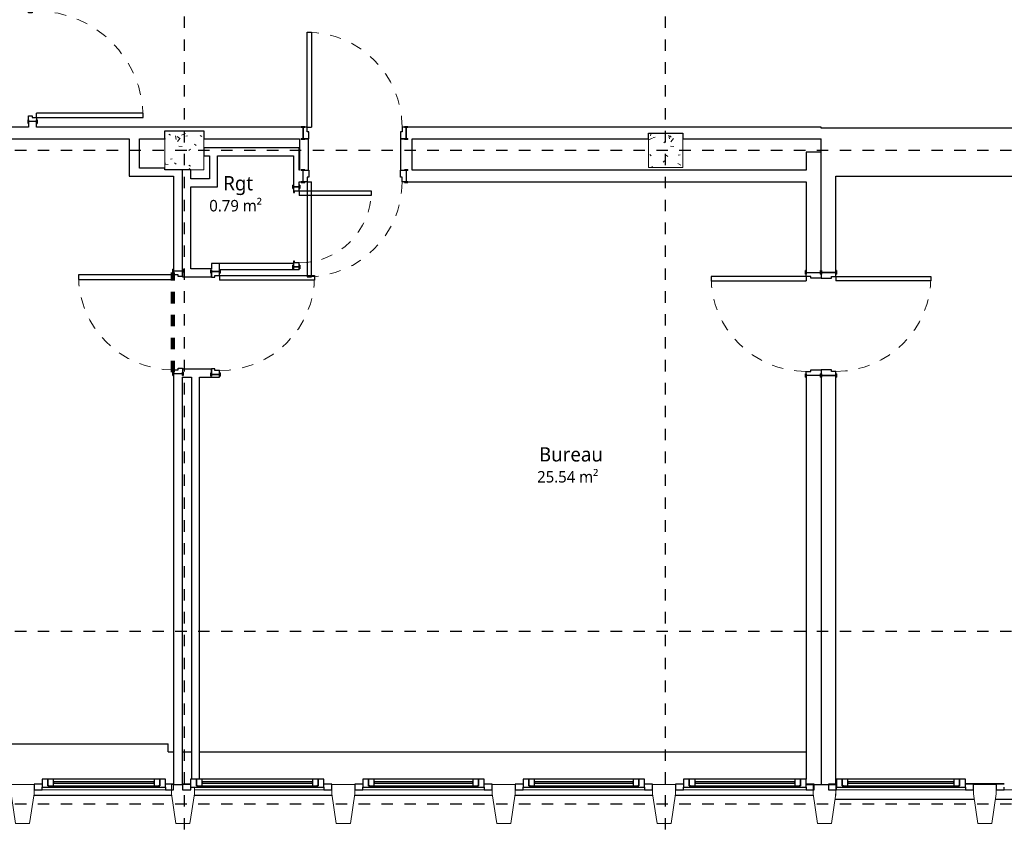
# Model space of a CAD drawing. Header units: metres. Extents: x -21.5 to 32.8, y -37.3 to -3.8.
# Tile 7 of 14: x -2.7 to 5.9, y -29.9 to -22.9. Entities that reach past the tile are written whole.
import ezdxf

# ---------------------------------------------------------------- set-up
doc = ezdxf.new("R2010")
doc.units = ezdxf.units.M
doc.linetypes.add('Ligne de quadrillage', pattern=[0.022225, 0.0127, -0.003175, 0.003175, -0.003175])
doc.linetypes.add('Tiret', pattern=[0.0025, 0.00125, -0.00125])
for name, color, linetype, lineweight in [('A-AREA', 250, 'Tiret', 100), ('A-AREA-IDEN', 250, 'Continuous', 30), ('A-DOOR', 250, 'Continuous', 25), ('A-DOOR-FRAM', 250, 'Continuous', 25), ('A-GLAZ', 250, 'Continuous', 25), ('A-GLAZ-CWMG', 250, 'Continuous', 18), ('A-WALL', 250, 'Continuous', 25), ('I-WALL', 250, 'Continuous', 25), ('S-COLS', 250, 'Continuous', 18), ('S-GRID', 250, 'Continuous', 30)]:
    doc.layers.add(name, color=color, linetype=linetype, lineweight=lineweight)
doc.styles.add('Trebuchet MS', font='trebuc.ttf', dxfattribs={"height": 0.125})
doc.styles.add('Trebuchet MS_2', font='trebuc.ttf', dxfattribs={"height": 0.1})
pattern_1 = [(50, (0, 0), (0.3647987, -0.031967), [0.038, -0.419]), (355, (0, 0), (-0.070921, 0.382637), [0.03, -0.335]), (100.451, (0.03, -0.003), (0.294358, 0.3502047), [0.032, -0.356]), (46.184, (0, 0.102), (0.542072, -0.083569), [0.057, -0.629]), (96.636, (0.045, 0.095), (0.474956, 0.495204), [0.049, -0.534]), (351.184, (0, 0.102), (0.47449, 0.495128), [0.046, -0.503]), (21, (0.051, 0.076), (0.3035623, -0.204817), [0.038, -0.419]), (326, (0.051, 0.076), (0.1234774, 0.369045), [0.03, -0.335]), (71.451, (0.076, 0.059), (0.427234, 0.1635883), [0.032, -0.356]), (37.5, (0, 0), (0.0065432, 0.1688822), [0.017, -0.314, 0.017, -0.324, -0.337]), (37.5, (0, 0), (0.0065432, 0.1688822), [-0.672, 0.017, -0.32]), (7.5, (0, 0), (0.1340145, 0.2002052), [0.017, -0.177, 0.017, -0.307, -0.128]), (7.5, (0, 0), (0.1340145, 0.2002052), [-0.518, 0.017, -0.112]), (327.5, (-0.113, 0), (0.2712697, -0.0115642), [0.017, -0.11, 0.017, -0.379, -0.526]), (327.5, (-0.113, 0), (0.2712697, -0.0115642), [-0.523, 0.017, -0.509]), (317.5, (-0.164, 0), (0.2964495, 0.0511634), [0.017, -0.148, 0.017, -0.246, -0.373]), (317.5, (-0.164, 0), (0.2964495, 0.0511634), [-0.428, 0.017, -0.357])]

# ---------------------------------------------------------------- blocks, each defined once
blk = doc.blocks.new('Poteaux porteurs 43 - Poteaux porteurs 1-508748-Niveau 1')
at = {"layer": 'S-COLS'}
for p, q in [((-10.9414, -29.5541), (-11.1414, -29.5541)), ((-11.1414, -29.5541), (-11.1414, -29.6351)), ((-10.9414, -29.6351), (-10.9414, -29.5541)), ((-11.1414, -29.6351), (-11.1026, -29.8941)), ((-10.9803, -29.8941), (-10.9414, -29.6351)), ((-11.1026, -29.8941), (-10.9803, -29.8941))]:
    blk.add_line(p, q, dxfattribs=at)
blk = doc.blocks.new('Poteaux porteurs 44 - Poteaux porteurs 1-508767-Niveau 1')
at = {"layer": 'S-COLS'}
for p, q in [((-10.9741, -29.5541), (-11.1414, -29.5541)), ((-11.1414, -29.5541), (-11.1414, -29.6351)), ((-11.1414, -29.6351), (-11.1026, -29.8941)), ((-10.9803, -29.8941), (-10.9414, -29.6351)), ((-10.9414, -29.6351), (-10.9414, -29.5769)), ((-11.1026, -29.8941), (-10.9803, -29.8941))]:
    blk.add_line(p, q, dxfattribs=at)
blk = doc.blocks.new('Poteaux porteurs 45 - Poteaux porteurs 1-508786-Niveau 1')
at = {"layer": 'S-COLS'}
for p, q in [((-10.9414, -29.5541), (-11.1414, -29.5541)), ((-11.1414, -29.5541), (-11.1414, -29.6351)), ((-10.9414, -29.6351), (-10.9414, -29.5541)), ((-11.1414, -29.6351), (-11.1026, -29.8941)), ((-10.9803, -29.8941), (-10.9414, -29.6351)), ((-11.1026, -29.8941), (-10.9803, -29.8941))]:
    blk.add_line(p, q, dxfattribs=at)
blk = doc.blocks.new('Poteaux porteurs 46 - Poteaux porteurs 1-508805-Niveau 1')
at = {"layer": 'S-COLS'}
for p, q in [((-10.9414, -29.5541), (-11.1414, -29.5541)), ((-11.1414, -29.5541), (-11.1414, -29.6351)), ((-10.9414, -29.6351), (-10.9414, -29.5541)), ((-11.1414, -29.6351), (-11.1026, -29.8941)), ((-10.9803, -29.8941), (-10.9414, -29.6351)), ((-11.1026, -29.8941), (-10.9803, -29.8941))]:
    blk.add_line(p, q, dxfattribs=at)
blk = doc.blocks.new('Poteaux porteurs 47 - Poteaux porteurs 1-508824-Niveau 1')
at = {"layer": 'S-COLS'}
for p, q in [((-10.9414, -29.5541), (-11.1414, -29.5541)), ((-11.1414, -29.5541), (-11.1414, -29.6351)), ((-10.9414, -29.6351), (-10.9414, -29.5541)), ((-11.1414, -29.6351), (-11.1026, -29.8941)), ((-10.9803, -29.8941), (-10.9414, -29.6351)), ((-11.1026, -29.8941), (-10.9803, -29.8941))]:
    blk.add_line(p, q, dxfattribs=at)
blk = doc.blocks.new('Poteaux porteurs 48 - Poteaux porteurs 1-508843-Niveau 1')
at = {"layer": 'S-COLS'}
for p, q in [((-10.9414, -29.5541), (-11.1414, -29.5541)), ((-11.1414, -29.5541), (-11.1414, -29.6351)), ((-10.9414, -29.6351), (-10.9414, -29.5541)), ((-11.1414, -29.6351), (-11.1026, -29.8941)), ((-10.9803, -29.8941), (-10.9414, -29.6351)), ((-11.1026, -29.8941), (-10.9803, -29.8941))]:
    blk.add_line(p, q, dxfattribs=at)
blk = doc.blocks.new('Poteaux porteurs 49 - Poteaux porteurs 1-508862-Niveau 1')
at = {"layer": 'S-COLS'}
for p, q in [((-10.9414, -29.5541), (-11.1414, -29.5541)), ((-11.1414, -29.5541), (-11.1414, -29.6351)), ((-10.9414, -29.6351), (-10.9414, -29.5541)), ((-11.1414, -29.6351), (-11.1026, -29.8941)), ((-10.9803, -29.8941), (-10.9414, -29.6351)), ((-11.1026, -29.8941), (-10.9803, -29.8941))]:
    blk.add_line(p, q, dxfattribs=at)
blk = doc.blocks.new('MR 1 Vantail - MR 1 Vantail-529220-Niveau 1')
at = {"layer": 'A-GLAZ'}
for p, q in [((-0.4786, 0.0268), (-0.5386, 0.0268)), ((-0.5386, 0.0268), (-0.5386, -0.0432)), ((-0.4386, 0.0168), (-0.4886, 0.0168)), ((-0.4886, 0.0168), (-0.4886, -0.0432)), ((-0.4886, -0.0432), (-0.4886, 0.0168)), ((-0.4886, 0.0168), (-0.4786, 0.0168)), ((0.4786, 0.0268), (-0.4786, 0.0268)), ((-0.4786, 0.0168), (-0.4786, 0.0268)), ((0.4386, 0.0168), (-0.4386, 0.0168)), ((-0.4386, -0.0432), (-0.4386, 0.0168)), ((0.4886, 0.0168), (0.4386, 0.0168)), ((0.4386, 0.0168), (0.4386, -0.0432)), ((0.4786, 0.0268), (0.4786, 0.0168)), ((0.5386, 0.0268), (0.4786, 0.0268)), ((0.4786, 0.0168), (0.4886, 0.0168)), ((0.4886, -0.0432), (0.4886, 0.0168)), ((0.4886, 0.0168), (0.4886, -0.0432)), ((0.5386, -0.0432), (0.5386, 0.0268)), ((-0.5386, -0.0432), (-0.4886, -0.0432)), ((-0.4886, -0.0432), (-0.4386, -0.0432)), ((0.4386, -0.0072), (-0.4386, -0.0072)), ((-0.4386, -0.0072), (-0.4386, -0.0192)), ((-0.4386, -0.0192), (0.4386, -0.0192)), ((-0.4386, -0.0432), (0.4386, -0.0432)), ((0.4386, -0.0192), (0.4386, -0.0072)), ((0.4386, -0.0432), (0.4886, -0.0432)), ((0.4886, -0.0432), (0.5386, -0.0432))]:
    blk.add_line(p, q, dxfattribs=at)
blk = doc.blocks.new('Meneau rectangulaire - 50 x 35-512567-Niveau 1')
at = {"layer": 'A-GLAZ-CWMG', "lineweight": 25}
for p, q in [((0, 0), (-0.07, 0)), ((0, -0.05), (0, 0)), ((-0.07, -0.0268), (-0.07, -0.05)), ((-0.07, -0.05), (0, -0.05))]:
    blk.add_line(p, q, dxfattribs=at)
blk = doc.blocks.new('Meneau rectangulaire - 50 x 35-529223-Niveau 1')
at = {"layer": 'A-GLAZ-CWMG'}
blk.add_line((-1.3941, -29.6001), (-2.4714, -29.6001), dxfattribs=at)
blk = doc.blocks.new('Meneau rectangulaire - 50 x 35-509889-Niveau 1')
at = {"layer": 'A-GLAZ-CWMG', "lineweight": 25}
for p, q in [((-0.07, 0), (0, 0)), ((0, 0), (0, -0.05)), ((-0.07, -0.05), (-0.07, -0.0268)), ((0, -0.05), (-0.07, -0.05))]:
    blk.add_line(p, q, dxfattribs=at)
blk = doc.blocks.new('MR 1 Vantail - MR 1 Vantail-529225-Niveau 1')
at = {"layer": 'A-GLAZ'}
for p, q in [((-0.5214, 0.0268), (-0.5814, 0.0268)), ((-0.5814, 0.0268), (-0.5814, -0.0432)), ((-0.4814, 0.0168), (-0.5314, 0.0168)), ((-0.5314, 0.0168), (-0.5314, -0.0432)), ((-0.5314, -0.0432), (-0.5314, 0.0168)), ((-0.5314, 0.0168), (-0.5214, 0.0168)), ((0.5214, 0.0268), (-0.5214, 0.0268)), ((-0.5214, 0.0168), (-0.5214, 0.0268)), ((0.4814, 0.0168), (-0.4814, 0.0168)), ((-0.4814, -0.0432), (-0.4814, 0.0168)), ((0.5314, 0.0168), (0.4814, 0.0168)), ((0.4814, 0.0168), (0.4814, -0.0432)), ((0.5214, 0.0268), (0.5214, 0.0168)), ((0.5814, 0.0268), (0.5214, 0.0268)), ((0.5214, 0.0168), (0.5314, 0.0168)), ((0.5314, -0.0432), (0.5314, 0.0168)), ((0.5314, 0.0168), (0.5314, -0.0432)), ((0.5814, -0.0432), (0.5814, 0.0268)), ((-0.5814, -0.0432), (-0.5314, -0.0432)), ((-0.5314, -0.0432), (-0.4814, -0.0432)), ((0.4814, -0.0072), (-0.4814, -0.0072)), ((-0.4814, -0.0072), (-0.4814, -0.0192)), ((-0.4814, -0.0192), (0.4814, -0.0192)), ((-0.4814, -0.0432), (0.4814, -0.0432)), ((0.4814, -0.0192), (0.4814, -0.0072)), ((0.4814, -0.0432), (0.5314, -0.0432)), ((0.5314, -0.0432), (0.5814, -0.0432))]:
    blk.add_line(p, q, dxfattribs=at)
blk = doc.blocks.new('Meneau rectangulaire - 50 x 35-529228-Niveau 1')
at = {"layer": 'A-GLAZ-CWMG'}
blk.add_line((-0.0114, -29.6001), (-1.1414, -29.6001), dxfattribs=at)
blk = doc.blocks.new('MR 1 Vantail - MR 1 Vantail-512961-Niveau 1')
at = {"layer": 'A-GLAZ'}
for p, q in [((-0.47, 0.0268), (-0.53, 0.0268)), ((-0.53, 0.0268), (-0.53, -0.0432)), ((-0.43, 0.0168), (-0.48, 0.0168)), ((-0.48, 0.0168), (-0.48, -0.0432)), ((-0.48, -0.0432), (-0.48, 0.0168)), ((-0.48, 0.0168), (-0.47, 0.0168)), ((0.47, 0.0268), (-0.47, 0.0268)), ((-0.47, 0.0168), (-0.47, 0.0268)), ((0.43, 0.0168), (-0.43, 0.0168)), ((-0.43, -0.0432), (-0.43, 0.0168)), ((0.48, 0.0168), (0.43, 0.0168)), ((0.43, 0.0168), (0.43, -0.0432)), ((0.47, 0.0268), (0.47, 0.0168)), ((0.53, 0.0268), (0.47, 0.0268)), ((0.47, 0.0168), (0.48, 0.0168)), ((0.48, -0.0432), (0.48, 0.0168)), ((0.48, 0.0168), (0.48, -0.0432)), ((0.53, -0.0432), (0.53, 0.0268)), ((-0.53, -0.0432), (-0.48, -0.0432)), ((-0.48, -0.0432), (-0.43, -0.0432)), ((0.43, -0.0072), (-0.43, -0.0072)), ((-0.43, -0.0072), (-0.43, -0.0192)), ((-0.43, -0.0192), (0.43, -0.0192)), ((-0.43, -0.0432), (0.43, -0.0432)), ((0.43, -0.0192), (0.43, -0.0072)), ((0.43, -0.0432), (0.48, -0.0432)), ((0.48, -0.0432), (0.53, -0.0432))]:
    blk.add_line(p, q, dxfattribs=at)
blk = doc.blocks.new('Meneau rectangulaire - 50 x 35-V7-Niveau 1')
at = {"layer": 'A-GLAZ-CWMG'}
blk.add_line((-11.2114, -29.6001), (-12.2714, -29.6001), dxfattribs=at)
blk = doc.blocks.new('MR 1 Vantail - MR 1 Vantail-527909-Niveau 1')
at = {"layer": 'A-GLAZ'}
for p, q in [((-0.475, 0.0268), (-0.535, 0.0268)), ((-0.535, 0.0268), (-0.535, -0.0432)), ((-0.435, 0.0168), (-0.485, 0.0168)), ((-0.485, 0.0168), (-0.485, -0.0432)), ((-0.485, -0.0432), (-0.485, 0.0168)), ((-0.485, 0.0168), (-0.475, 0.0168)), ((0.475, 0.0268), (-0.475, 0.0268)), ((-0.475, 0.0168), (-0.475, 0.0268)), ((0.435, 0.0168), (-0.435, 0.0168)), ((-0.435, -0.0432), (-0.435, 0.0168)), ((0.485, 0.0168), (0.435, 0.0168)), ((0.435, 0.0168), (0.435, -0.0432)), ((0.475, 0.0268), (0.475, 0.0168)), ((0.535, 0.0268), (0.475, 0.0268)), ((0.475, 0.0168), (0.485, 0.0168)), ((0.485, -0.0432), (0.485, 0.0168)), ((0.485, 0.0168), (0.485, -0.0432)), ((0.535, -0.0432), (0.535, 0.0268)), ((-0.535, -0.0432), (-0.485, -0.0432)), ((-0.485, -0.0432), (-0.435, -0.0432)), ((0.435, -0.0072), (-0.435, -0.0072)), ((-0.435, -0.0072), (-0.435, -0.0192)), ((-0.435, -0.0192), (0.435, -0.0192)), ((-0.435, -0.0432), (0.435, -0.0432)), ((0.435, -0.0192), (0.435, -0.0072)), ((0.435, -0.0432), (0.485, -0.0432)), ((0.485, -0.0432), (0.535, -0.0432))]:
    blk.add_line(p, q, dxfattribs=at)
blk = doc.blocks.new('Meneau rectangulaire - 50 x 35-527912-Niveau 1')
at = {"layer": 'A-GLAZ-CWMG'}
blk.add_line((4.1986, -29.6001), (3.1286, -29.6001), dxfattribs=at)
blk = doc.blocks.new('MR 1 Vantail - MR 1 Vantail-527914-Niveau 1')
at = {"layer": 'A-GLAZ'}
for p, q in [((-0.5025, 0.0268), (-0.5625, 0.0268)), ((-0.5625, 0.0268), (-0.5625, -0.0432)), ((-0.4625, 0.0168), (-0.5125, 0.0168)), ((-0.5125, 0.0168), (-0.5125, -0.0432)), ((-0.5125, -0.0432), (-0.5125, 0.0168)), ((-0.5125, 0.0168), (-0.5025, 0.0168)), ((0.5025, 0.0268), (-0.5025, 0.0268)), ((-0.5025, 0.0168), (-0.5025, 0.0268)), ((0.4625, 0.0168), (-0.4625, 0.0168)), ((-0.4625, -0.0432), (-0.4625, 0.0168)), ((0.5125, 0.0168), (0.4625, 0.0168)), ((0.4625, 0.0168), (0.4625, -0.0432)), ((0.5025, 0.0268), (0.5025, 0.0168)), ((0.5625, 0.0268), (0.5025, 0.0268)), ((0.5025, 0.0168), (0.5125, 0.0168)), ((0.5125, -0.0432), (0.5125, 0.0168)), ((0.5125, 0.0168), (0.5125, -0.0432)), ((0.5625, -0.0432), (0.5625, 0.0268)), ((-0.5625, -0.0432), (-0.5125, -0.0432)), ((-0.5125, -0.0432), (-0.4625, -0.0432)), ((0.4625, -0.0072), (-0.4625, -0.0072)), ((-0.4625, -0.0072), (-0.4625, -0.0192)), ((-0.4625, -0.0192), (0.4625, -0.0192)), ((-0.4625, -0.0432), (0.4625, -0.0432)), ((0.4625, -0.0192), (0.4625, -0.0072)), ((0.4625, -0.0432), (0.5125, -0.0432)), ((0.5125, -0.0432), (0.5625, -0.0432))]:
    blk.add_line(p, q, dxfattribs=at)
blk = doc.blocks.new('Meneau rectangulaire - 50 x 35-514339-Niveau 1')
at = {"layer": 'A-GLAZ-CWMG', "lineweight": 25}
for p, q in [((0, 0), (-0.07, 0)), ((0, -0.05), (0, 0)), ((-0.07, -0.0268), (-0.07, -0.05)), ((-0.07, -0.05), (0, -0.05))]:
    blk.add_line(p, q, dxfattribs=at)
blk = doc.blocks.new('Meneau rectangulaire - 50 x 35-527917-Niveau 1')
at = {"layer": 'A-GLAZ-CWMG'}
blk.add_line((5.5886, -29.6001), (4.4636, -29.6001), dxfattribs=at)
blk = doc.blocks.new('Meneau rectangulaire - 50 x 35-514341-Niveau 1')
at = {"layer": 'A-GLAZ-CWMG', "lineweight": 25}
for p, q in [((-0.07, 0), (0, 0)), ((0, 0), (0, -0.05)), ((-0.07, -0.05), (-0.07, -0.0268)), ((0, -0.05), (-0.07, -0.05))]:
    blk.add_line(p, q, dxfattribs=at)
blk = doc.blocks.new('Int_ Simple - PP _0_83m x 2_04m_-527918-Niveau 1')
at = {"layer": 'A-DOOR', "lineweight": 35}
for p, q in [((-0.47, 0.07), (-0.5, 0.07)), ((-0.5, 0.07), (-0.5, 0.065)), ((-0.5, 0.065), (-0.47, 0.065)), ((-0.47, 0.065), (-0.47, 0.07)), ((0.43, 0.07), (0.4, 0.07)), ((0.4, 0.07), (0.4, 0.065)), ((0.4, 0.065), (0.43, 0.065)), ((0.43, 0.065), (0.43, 0.07)), ((-0.47, -0.065), (-0.5, -0.065)), ((-0.5, -0.065), (-0.5, -0.07)), ((-0.5, -0.07), (-0.47, -0.07)), ((-0.47, -0.07), (-0.47, -0.065)), ((0.43, -0.065), (0.4, -0.065)), ((0.4, -0.065), (0.4, -0.07)), ((0.4, -0.07), (0.43, -0.07)), ((0.43, -0.07), (0.43, -0.065))]:
    blk.add_line(p, q, dxfattribs=at)
at = {"layer": 'A-DOOR'}
for p, q in [((0.38, -0.065), (0.34, -0.065)), ((0.34, -0.895), (0.34, -0.065)), ((0.38, -0.065), (0.38, -0.895)), ((0.38, -0.895), (0.34, -0.895))]:
    blk.add_line(p, q, dxfattribs=at)
at = {"layer": 'A-DOOR', "linetype": 'Tiret', "lineweight": 18}
blk.add_arc((0.38, -0.065), 0.83, 180, 270, dxfattribs=at)
at = {"layer": 'A-DOOR-FRAM'}
for p, q in [((-0.485, 0.065), (-0.485, -0.065)), ((-0.435, 0.065), (-0.485, 0.065)), ((-0.435, -0.025), (-0.435, 0.065)), ((0.415, 0.065), (0.365, 0.065)), ((0.365, 0.065), (0.365, -0.025)), ((0.415, -0.065), (0.415, 0.065)), ((-0.485, -0.065), (-0.45, -0.065)), ((-0.45, -0.065), (-0.45, -0.025)), ((-0.45, -0.025), (-0.435, -0.025)), ((0.365, -0.025), (0.38, -0.025)), ((0.38, -0.025), (0.38, -0.065)), ((0.38, -0.065), (0.415, -0.065))]:
    blk.add_line(p, q, dxfattribs=at)
blk = doc.blocks.new('Int_ Simple - PP _0_83m x 2_04m_-527981-Niveau 1')
at = {"layer": 'A-DOOR'}
for p, q in [((0.38, 0.895), (0.34, 0.895)), ((0.34, 0.895), (0.34, 0.065)), ((0.38, 0.065), (0.38, 0.895)), ((0.38, 0.065), (0.34, 0.065))]:
    blk.add_line(p, q, dxfattribs=at)
at = {"layer": 'A-DOOR', "lineweight": 35}
for p, q in [((-0.5, 0.065), (-0.5, 0.07)), ((-0.5, 0.07), (-0.47, 0.07)), ((-0.47, 0.065), (-0.5, 0.065)), ((-0.47, 0.07), (-0.47, 0.065)), ((0.4, 0.065), (0.4, 0.07)), ((0.4, 0.07), (0.43, 0.07)), ((0.43, 0.065), (0.4, 0.065)), ((0.43, 0.07), (0.43, 0.065)), ((-0.5, -0.07), (-0.5, -0.065)), ((-0.5, -0.065), (-0.47, -0.065)), ((-0.47, -0.07), (-0.5, -0.07)), ((-0.47, -0.065), (-0.47, -0.07)), ((0.4, -0.07), (0.4, -0.065)), ((0.4, -0.065), (0.43, -0.065)), ((0.43, -0.07), (0.4, -0.07)), ((0.43, -0.065), (0.43, -0.07))]:
    blk.add_line(p, q, dxfattribs=at)
at = {"layer": 'A-DOOR', "linetype": 'Tiret', "lineweight": 18}
blk.add_arc((0.38, 0.065), 0.83, 90, 180, dxfattribs=at)
at = {"layer": 'A-DOOR-FRAM'}
for p, q in [((-0.485, 0.065), (-0.45, 0.065)), ((-0.485, -0.065), (-0.485, 0.065)), ((-0.45, 0.065), (-0.45, 0.025)), ((-0.45, 0.025), (-0.435, 0.025)), ((-0.435, 0.025), (-0.435, -0.065)), ((0.365, 0.025), (0.38, 0.025)), ((0.365, -0.065), (0.365, 0.025)), ((0.38, 0.065), (0.415, 0.065)), ((0.38, 0.025), (0.38, 0.065)), ((0.415, 0.065), (0.415, -0.065)), ((-0.435, -0.065), (-0.485, -0.065)), ((0.415, -0.065), (0.365, -0.065))]:
    blk.add_line(p, q, dxfattribs=at)
blk = doc.blocks.new('Int_ Simple - PP _0_83m x 2_04m_-487299-Niveau 1')
at = {"layer": 'A-DOOR', "lineweight": 35}
for p, q in [((-0.47, 0.055), (-0.5, 0.055)), ((-0.5, 0.055), (-0.5, 0.05)), ((-0.5, 0.05), (-0.47, 0.05)), ((-0.47, 0.05), (-0.47, 0.055)), ((0.43, 0.055), (0.4, 0.055)), ((0.4, 0.055), (0.4, 0.05)), ((0.4, 0.05), (0.43, 0.05)), ((0.43, 0.05), (0.43, 0.055)), ((-0.47, -0.05), (-0.5, -0.05)), ((-0.5, -0.05), (-0.5, -0.055)), ((-0.5, -0.055), (-0.47, -0.055)), ((-0.47, -0.055), (-0.47, -0.05)), ((0.43, -0.05), (0.4, -0.05)), ((0.4, -0.05), (0.4, -0.055)), ((0.4, -0.055), (0.43, -0.055)), ((0.43, -0.055), (0.43, -0.05))]:
    blk.add_line(p, q, dxfattribs=at)
at = {"layer": 'A-DOOR'}
for p, q in [((0.38, -0.05), (0.34, -0.05)), ((0.34, -0.88), (0.34, -0.05)), ((0.38, -0.05), (0.38, -0.88)), ((0.38, -0.88), (0.34, -0.88))]:
    blk.add_line(p, q, dxfattribs=at)
at = {"layer": 'A-DOOR', "linetype": 'Tiret', "lineweight": 18}
blk.add_arc((0.38, -0.05), 0.83, 180, 270, dxfattribs=at)
at = {"layer": 'A-DOOR-FRAM'}
for p, q in [((-0.485, 0.05), (-0.485, -0.05)), ((-0.435, 0.05), (-0.485, 0.05)), ((-0.435, -0.01), (-0.435, 0.05)), ((0.415, 0.05), (0.365, 0.05)), ((0.365, 0.05), (0.365, -0.01)), ((0.415, -0.05), (0.415, 0.05)), ((-0.485, -0.05), (-0.45, -0.05)), ((-0.45, -0.05), (-0.45, -0.01)), ((-0.45, -0.01), (-0.435, -0.01)), ((0.365, -0.01), (0.38, -0.01)), ((0.38, -0.01), (0.38, -0.05)), ((0.38, -0.05), (0.415, -0.05))]:
    blk.add_line(p, q, dxfattribs=at)
blk = doc.blocks.new('Int_ Simple - PP _0_83m x 2_04m_-299284-Niveau 1')
at = {"layer": 'A-DOOR'}
for p, q in [((0.38, 0.88), (0.34, 0.88)), ((0.34, 0.88), (0.34, 0.05)), ((0.38, 0.05), (0.38, 0.88)), ((0.38, 0.05), (0.34, 0.05))]:
    blk.add_line(p, q, dxfattribs=at)
at = {"layer": 'A-DOOR', "lineweight": 35}
for p, q in [((-0.5, 0.05), (-0.5, 0.055)), ((-0.5, 0.055), (-0.47, 0.055)), ((-0.47, 0.05), (-0.5, 0.05)), ((-0.47, 0.055), (-0.47, 0.05)), ((0.4, 0.05), (0.4, 0.055)), ((0.4, 0.055), (0.43, 0.055)), ((0.43, 0.05), (0.4, 0.05)), ((0.43, 0.055), (0.43, 0.05)), ((-0.5, -0.055), (-0.5, -0.05)), ((-0.5, -0.05), (-0.47, -0.05)), ((-0.47, -0.055), (-0.5, -0.055)), ((-0.47, -0.05), (-0.47, -0.055)), ((0.4, -0.055), (0.4, -0.05)), ((0.4, -0.05), (0.43, -0.05)), ((0.43, -0.055), (0.4, -0.055)), ((0.43, -0.05), (0.43, -0.055))]:
    blk.add_line(p, q, dxfattribs=at)
at = {"layer": 'A-DOOR', "linetype": 'Tiret', "lineweight": 18}
blk.add_arc((0.38, 0.05), 0.83, 90, 180, dxfattribs=at)
at = {"layer": 'A-DOOR-FRAM'}
for p, q in [((-0.485, 0.05), (-0.45, 0.05)), ((-0.485, -0.05), (-0.485, 0.05)), ((-0.45, 0.05), (-0.45, 0.01)), ((-0.45, 0.01), (-0.435, 0.01)), ((-0.435, 0.01), (-0.435, -0.05)), ((0.365, 0.01), (0.38, 0.01)), ((0.365, -0.05), (0.365, 0.01)), ((0.38, 0.05), (0.415, 0.05)), ((0.38, 0.01), (0.38, 0.05)), ((0.415, 0.05), (0.415, -0.05)), ((-0.435, -0.05), (-0.485, -0.05)), ((0.415, -0.05), (0.365, -0.05))]:
    blk.add_line(p, q, dxfattribs=at)
blk = doc.blocks.new('Int_ Simple - PP _0_83m x 2_04m_-528616-Niveau 1')
at = {"layer": 'A-DOOR'}
for p, q in [((0.38, 0.87), (0.34, 0.87)), ((0.34, 0.87), (0.34, 0.04)), ((0.38, 0.04), (0.38, 0.87)), ((0.38, 0.04), (0.34, 0.04))]:
    blk.add_line(p, q, dxfattribs=at)
at = {"layer": 'A-DOOR', "lineweight": 35}
for p, q in [((-0.5, 0.04), (-0.5, 0.045)), ((-0.5, 0.045), (-0.47, 0.045)), ((-0.47, 0.04), (-0.5, 0.04)), ((-0.47, 0.045), (-0.47, 0.04)), ((0.4, 0.04), (0.4, 0.045)), ((0.4, 0.045), (0.43, 0.045)), ((0.43, 0.04), (0.4, 0.04)), ((0.43, 0.045), (0.43, 0.04)), ((-0.5, -0.045), (-0.5, -0.04)), ((-0.5, -0.04), (-0.47, -0.04)), ((-0.47, -0.045), (-0.5, -0.045)), ((-0.47, -0.04), (-0.47, -0.045)), ((0.4, -0.045), (0.4, -0.04)), ((0.4, -0.04), (0.43, -0.04)), ((0.43, -0.045), (0.4, -0.045)), ((0.43, -0.04), (0.43, -0.045))]:
    blk.add_line(p, q, dxfattribs=at)
at = {"layer": 'A-DOOR', "linetype": 'Tiret', "lineweight": 18}
blk.add_arc((0.38, 0.04), 0.83, 90, 180, dxfattribs=at)
at = {"layer": 'A-DOOR-FRAM'}
for p, q in [((-0.485, 0.04), (-0.45, 0.04)), ((-0.485, -0.04), (-0.485, 0.04)), ((-0.45, 0.04), (-0.45, 0)), ((0.38, 0.04), (0.415, 0.04)), ((0.38, 0), (0.38, 0.04)), ((0.415, 0.04), (0.415, -0.04)), ((-0.435, -0.04), (-0.485, -0.04)), ((-0.45, 0), (-0.435, 0)), ((-0.435, 0), (-0.435, -0.04)), ((0.365, 0), (0.38, 0)), ((0.365, -0.04), (0.365, 0)), ((0.415, -0.04), (0.365, -0.04))]:
    blk.add_line(p, q, dxfattribs=at)
blk = doc.blocks.new('Int_ Simple - PP _0_83m x 2_04m_-281266-Niveau 1')
at = {"layer": 'A-DOOR', "lineweight": 35}
for p, q in [((-0.47, 0.04), (-0.5, 0.04)), ((-0.5, 0.04), (-0.5, 0.035)), ((-0.5, 0.035), (-0.47, 0.035)), ((-0.47, 0.035), (-0.47, 0.04)), ((0.43, 0.04), (0.4, 0.04)), ((0.4, 0.04), (0.4, 0.035)), ((0.4, 0.035), (0.43, 0.035)), ((0.43, 0.035), (0.43, 0.04)), ((-0.47, -0.035), (-0.5, -0.035)), ((-0.5, -0.035), (-0.5, -0.04)), ((-0.5, -0.04), (-0.47, -0.04)), ((-0.47, -0.04), (-0.47, -0.035)), ((0.43, -0.035), (0.4, -0.035)), ((0.4, -0.035), (0.4, -0.04)), ((0.4, -0.04), (0.43, -0.04)), ((0.43, -0.04), (0.43, -0.035))]:
    blk.add_line(p, q, dxfattribs=at)
at = {"layer": 'A-DOOR'}
for p, q in [((0.38, -0.035), (0.34, -0.035)), ((0.34, -0.865), (0.34, -0.035)), ((0.38, -0.035), (0.38, -0.865)), ((0.38, -0.865), (0.34, -0.865))]:
    blk.add_line(p, q, dxfattribs=at)
at = {"layer": 'A-DOOR', "linetype": 'Tiret', "lineweight": 18}
blk.add_arc((0.38, -0.035), 0.83, 180, 270, dxfattribs=at)
at = {"layer": 'A-DOOR-FRAM'}
for p, q in [((-0.485, 0.035), (-0.485, -0.035)), ((-0.435, 0.035), (-0.485, 0.035)), ((-0.45, -0.035), (-0.45, 0.005)), ((-0.45, 0.005), (-0.435, 0.005)), ((-0.435, 0.005), (-0.435, 0.035)), ((0.415, 0.035), (0.365, 0.035)), ((0.365, 0.035), (0.365, 0.005)), ((0.365, 0.005), (0.38, 0.005)), ((0.38, 0.005), (0.38, -0.035)), ((0.415, -0.035), (0.415, 0.035)), ((-0.485, -0.035), (-0.45, -0.035)), ((0.38, -0.035), (0.415, -0.035))]:
    blk.add_line(p, q, dxfattribs=at)
blk = doc.blocks.new('Int_ Simple - PP _0_63m x 2_04m_-529468-Niveau 1')
at = {"layer": 'A-DOOR', "lineweight": 35}
for p, q in [((-0.37, 0.03), (-0.4, 0.03)), ((-0.4, 0.03), (-0.4, 0.025)), ((-0.4, 0.025), (-0.37, 0.025)), ((-0.37, 0.025), (-0.37, 0.03)), ((0.33, 0.03), (0.3, 0.03)), ((0.3, 0.03), (0.3, 0.025)), ((0.3, 0.025), (0.33, 0.025)), ((0.33, 0.025), (0.33, 0.03)), ((-0.37, -0.025), (-0.4, -0.025)), ((-0.4, -0.025), (-0.4, -0.03)), ((-0.4, -0.03), (-0.37, -0.03)), ((-0.37, -0.03), (-0.37, -0.025)), ((0.33, -0.025), (0.3, -0.025)), ((0.3, -0.025), (0.3, -0.03)), ((0.3, -0.03), (0.33, -0.03)), ((0.33, -0.03), (0.33, -0.025))]:
    blk.add_line(p, q, dxfattribs=at)
at = {"layer": 'A-DOOR'}
for p, q in [((0.28, -0.025), (0.24, -0.025)), ((0.24, -0.655), (0.24, -0.025)), ((0.28, -0.025), (0.28, -0.655)), ((0.28, -0.655), (0.24, -0.655))]:
    blk.add_line(p, q, dxfattribs=at)
at = {"layer": 'A-DOOR', "linetype": 'Tiret', "lineweight": 18}
blk.add_arc((0.28, -0.025), 0.63, 180, 270, dxfattribs=at)
at = {"layer": 'A-DOOR-FRAM'}
for p, q in [((-0.385, 0.025), (-0.385, -0.025)), ((-0.335, 0.025), (-0.385, 0.025)), ((-0.35, -0.025), (-0.35, 0.015)), ((-0.35, 0.015), (-0.335, 0.015)), ((-0.335, 0.015), (-0.335, 0.025)), ((0.315, 0.025), (0.265, 0.025)), ((0.265, 0.025), (0.265, 0.015)), ((0.265, 0.015), (0.28, 0.015)), ((0.28, 0.015), (0.28, -0.025)), ((0.315, -0.025), (0.315, 0.025)), ((-0.385, -0.025), (-0.35, -0.025)), ((0.28, -0.025), (0.315, -0.025))]:
    blk.add_line(p, q, dxfattribs=at)
blk = doc.blocks.new('Int_ Simple - PP0_93x2_04-552169-Niveau 1')
at = {"layer": 'A-DOOR'}
for p, q in [((0.43, 0.965), (0.39, 0.965)), ((0.39, 0.965), (0.39, 0.035)), ((0.43, 0.035), (0.43, 0.965)), ((0.43, 0.035), (0.39, 0.035))]:
    blk.add_line(p, q, dxfattribs=at)
at = {"layer": 'A-DOOR', "lineweight": 35}
for p, q in [((-0.55, 0.035), (-0.55, 0.04)), ((-0.55, 0.04), (-0.52, 0.04)), ((-0.52, 0.035), (-0.55, 0.035)), ((-0.52, 0.04), (-0.52, 0.035)), ((0.45, 0.035), (0.45, 0.04)), ((0.45, 0.04), (0.48, 0.04)), ((0.48, 0.035), (0.45, 0.035)), ((0.48, 0.04), (0.48, 0.035)), ((-0.55, -0.04), (-0.55, -0.035)), ((-0.55, -0.035), (-0.52, -0.035)), ((-0.52, -0.04), (-0.55, -0.04)), ((-0.52, -0.035), (-0.52, -0.04)), ((0.45, -0.04), (0.45, -0.035)), ((0.45, -0.035), (0.48, -0.035)), ((0.48, -0.04), (0.45, -0.04)), ((0.48, -0.035), (0.48, -0.04))]:
    blk.add_line(p, q, dxfattribs=at)
at = {"layer": 'A-DOOR', "linetype": 'Tiret', "lineweight": 18}
blk.add_arc((0.43, 0.035), 0.93, 90, 180, dxfattribs=at)
at = {"layer": 'A-DOOR-FRAM'}
for p, q in [((-0.535, 0.035), (-0.5, 0.035)), ((-0.535, -0.035), (-0.535, 0.035)), ((-0.5, 0.035), (-0.5, -0.005)), ((0.43, 0.035), (0.465, 0.035)), ((0.43, -0.005), (0.43, 0.035)), ((0.465, 0.035), (0.465, -0.035)), ((-0.485, -0.035), (-0.535, -0.035)), ((-0.5, -0.005), (-0.485, -0.005)), ((-0.485, -0.005), (-0.485, -0.035)), ((0.415, -0.005), (0.43, -0.005)), ((0.415, -0.035), (0.415, -0.005)), ((0.465, -0.035), (0.415, -0.035))]:
    blk.add_line(p, q, dxfattribs=at)

msp = doc.modelspace()

# ---------------------------------------------------------------- hatches: boundary and pattern name
at = {"layer": 'S-COLS'}
h = msp.add_hatch(dxfattribs=at)
h.set_pattern_fill('FP_1', color=256, style=0, pattern_type=2)
h.set_pattern_definition(pattern_1)
h.paths.add_polyline_path([(-1.3241, -24.1859), (-1.0588, -24.1859), (-1.0588, -23.8459), (-1.3988, -23.8459), (-1.3988, -24.1859)])
h = msp.add_hatch(dxfattribs=at)
h.set_pattern_fill('FP_1', color=256, style=0, pattern_type=2)
h.set_pattern_definition(pattern_1)
h.paths.add_polyline_path([(2.8212, -24.1659), (3.1212, -24.1659), (3.1212, -23.8659), (2.8212, -23.8659), (2.8212, -23.9147)])

# ---------------------------------------------------------------- linework, layer by layer
at = {"layer": 'A-AREA'}
msp.add_line((-1.3291, -25.9529), (-1.3291, -25.0829), dxfattribs=at)
at = {"layer": 'A-WALL'}
for p, q in [((-5.4071, -29.2001), (-1.3711, -29.2001)), ((-1.3711, -29.2701), (-1.3711, -29.2001)), ((-1.3711, -29.2701), (-1.3241, -29.2701)), ((-1.2441, -29.2701), (-1.1668, -29.2701)), ((-1.0968, -29.2701), (4.1986, -29.2701)), ((4.4586, -29.5441), (4.4636, -29.5441)), ((5.5886, -29.5441), (5.9286, -29.5441)), ((-1.3392, -29.6501), (-2.5437, -29.6501)), ((0.0608, -29.6501), (-1.1437, -29.6501)), ((1.4608, -29.6501), (0.2563, -29.6501)), ((2.8608, -29.6501), (1.6563, -29.6501)), ((4.2608, -29.6501), (3.0563, -29.6501)), ((4.4586, -29.6501), (4.4563, -29.6501)), ((4.4586, -29.6501), (4.4586, -29.6351)), ((5.6659, -29.6841), (4.4512, -29.6841)), ((7.0659, -29.6841), (5.8512, -29.6841))]:
    msp.add_line(p, q, dxfattribs=at)
at = {"layer": 'I-WALL'}
for p, q in [((-2.5891, -23.7657), (-2.5891, -23.8147)), ((-2.5191, -23.7657), (-2.5891, -23.7657)), ((-2.5191, -23.8147), (-2.5191, -23.7657)), ((-2.5891, -23.8147), (-3.3869, -23.8147)), ((-0.1934, -23.8147), (-2.5191, -23.8147)), ((-1.3988, -23.9147), (-1.3988, -23.8459)), ((-1.3988, -23.8459), (-1.0588, -23.8459)), ((-1.0588, -23.8459), (-1.0588, -23.9147)), ((-0.1934, -23.9147), (-0.1934, -23.8147)), ((4.3286, -23.8147), (0.7066, -23.8147)), ((0.7066, -23.8147), (0.7066, -23.9147)), ((2.8212, -23.9147), (2.8212, -23.8659)), ((2.8212, -23.8659), (3.1212, -23.8659)), ((3.1212, -23.8659), (3.1212, -23.9147)), ((4.3286, -23.8228), (4.3286, -23.8147)), ((7.4875, -23.8228), (4.3286, -23.8228)), ((-3.3869, -23.9147), (-1.7112, -23.9147)), ((-1.7112, -23.9147), (-1.7112, -24.242)), ((-1.6212, -23.9147), (-1.3988, -23.9147)), ((-1.6212, -24.172), (-1.6212, -23.9147)), ((-1.0588, -23.9147), (-0.2254, -23.9147)), ((-0.2254, -23.9147), (-0.2254, -24.1907)), ((-0.1454, -23.9147), (-0.1934, -23.9147)), ((-0.1454, -24.1907), (-0.1454, -23.9147)), ((0.7066, -23.9147), (0.6586, -23.9147)), ((0.6586, -23.9147), (0.6586, -24.1907)), ((0.7586, -23.9147), (2.8212, -23.9147)), ((0.7586, -24.1907), (0.7586, -23.9147)), ((3.1212, -23.9147), (4.3286, -23.9147)), ((4.3286, -25.0818), (4.3286, -23.9147)), ((-0.2274, -23.9947), (-1.0588, -23.9947)), ((-1.0588, -23.9947), (-1.0588, -24.0647)), ((-1.0588, -24.0647), (-1.0105, -24.0647)), ((-1.0105, -24.0647), (-1.0105, -24.2649)), ((-0.9405, -24.0647), (-0.2774, -24.0647)), ((-0.9405, -24.3349), (-0.9405, -24.0647)), ((-0.2774, -24.0647), (-0.2774, -24.3347)), ((-0.2274, -24.1907), (-0.2274, -23.9947)), ((4.1986, -24.0328), (4.1986, -24.1907)), ((4.3286, -24.0328), (4.1986, -24.0328)), ((-1.3988, -24.172), (-1.6212, -24.172)), ((-1.3988, -24.1859), (-1.3988, -24.172)), ((-1.1741, -24.1859), (-1.3988, -24.1859)), ((-1.2441, -25.1214), (-1.2441, -24.1859)), ((-1.1741, -24.2649), (-1.1741, -24.1859)), ((-0.2254, -24.1907), (-0.2274, -24.1907)), ((-0.1934, -24.2907), (-0.1934, -24.1907)), ((-0.1934, -24.1907), (-0.1454, -24.1907)), ((0.6586, -24.1907), (0.7066, -24.1907)), ((0.7066, -24.1907), (0.7066, -24.2907)), ((4.1986, -24.1907), (0.7586, -24.1907)), ((-1.7112, -24.242), (-1.3241, -24.242)), ((-1.3241, -24.242), (-1.3241, -25.0679)), ((-1.0105, -24.2649), (-1.1741, -24.2649)), ((-0.2274, -24.2907), (-0.1934, -24.2907)), ((-0.2274, -24.3347), (-0.2274, -24.2907)), ((0.7066, -24.2907), (4.1986, -24.2907)), ((4.1986, -24.2907), (4.1986, -25.0818)), ((4.4586, -25.0818), (4.4586, -24.2428)), ((4.4586, -24.2428), (7.4875, -24.2428)), ((-1.1741, -25.0514), (-1.1741, -24.3349)), ((-1.1741, -24.3349), (-0.9405, -24.3349)), ((-0.2774, -24.3347), (-0.2274, -24.3347)), ((-0.2774, -25.0057), (-0.9921, -25.0057)), ((-0.9921, -25.0057), (-0.9921, -25.0514)), ((-0.9221, -25.0745), (-0.9221, -25.0057)), ((-0.2774, -25.0347), (-0.2774, -25.0057)), ((-1.3241, -25.0679), (-1.2441, -25.0679)), ((-0.9921, -25.0514), (-1.1741, -25.0514)), ((-0.9921, -25.0745), (-0.9221, -25.0745)), ((-0.9921, -25.1214), (-0.9921, -25.0745)), ((-0.9221, -25.0557), (-0.2274, -25.0557)), ((-0.2274, -25.0347), (-0.2774, -25.0347)), ((-0.2274, -25.0557), (-0.2274, -25.0347)), ((4.1986, -25.0818), (4.4586, -25.0818)), ((-1.2441, -25.1214), (-0.9921, -25.1214)), ((-0.9921, -25.9277), (-1.2441, -25.9277)), ((-1.2441, -25.9277), (-1.2441, -25.9679)), ((-0.9921, -25.9745), (-0.9921, -25.9277)), ((-1.3241, -25.9679), (-1.3241, -29.5541)), ((-1.2441, -25.9679), (-1.3241, -25.9679)), ((-1.2441, -29.5541), (-1.2441, -25.9977)), ((-1.2441, -25.9977), (-1.1668, -25.9977)), ((-1.1668, -25.9977), (-1.1668, -29.5069)), ((-1.0968, -25.9977), (-0.9221, -25.9977)), ((-1.0968, -29.5069), (-1.0968, -25.9977)), ((-0.9221, -25.9745), (-0.9921, -25.9745)), ((-0.9221, -25.9977), (-0.9221, -25.9745)), ((4.1986, -25.9818), (4.1986, -29.5069)), ((4.4586, -25.9818), (4.1986, -25.9818)), ((4.3286, -25.9818), (4.3286, -29.5541)), ((4.4586, -29.5541), (4.4586, -25.9818)), ((-1.3241, -29.5541), (-1.2441, -29.5541)), ((4.1986, -29.5541), (4.4586, -29.5541))]:
    msp.add_line(p, q, dxfattribs=at)
at = {"layer": 'S-COLS'}
for p, q in [((-1.3241, -23.8459), (-1.3988, -23.8459)), ((-1.3988, -23.8459), (-1.3988, -23.9147)), ((-1.2441, -23.8459), (-1.3241, -23.8459)), ((-1.0588, -23.8459), (-1.2441, -23.8459)), ((-1.0588, -23.9147), (-1.0588, -23.8459)), ((3.1212, -23.8659), (2.8212, -23.8659)), ((2.8212, -23.8659), (2.8212, -23.9147)), ((3.1212, -23.9147), (3.1212, -23.8659)), ((-1.3988, -23.9147), (-1.3988, -24.172)), ((-1.0588, -23.9947), (-1.0588, -23.9147)), ((2.8212, -23.9147), (2.8212, -24.1659)), ((3.1212, -24.1659), (3.1212, -23.9147)), ((-1.0588, -24.0647), (-1.0588, -23.9947)), ((-1.0588, -24.1859), (-1.0588, -24.0647)), ((-1.3988, -24.172), (-1.3988, -24.1859)), ((-1.3988, -24.1859), (-1.3241, -24.1859)), ((-1.3241, -24.1859), (-1.2441, -24.1859)), ((-1.2441, -24.1859), (-1.1741, -24.1859)), ((-1.1741, -24.1859), (-1.0588, -24.1859)), ((2.8212, -24.1659), (3.1212, -24.1659))]:
    msp.add_line(p, q, dxfattribs=at)
at = {"layer": 'S-GRID', "linetype": 'Ligne de quadrillage'}
for p, q in [((-1.2288, -37.3469), (-1.2288, -4.4509)), ((2.9712, -37.3469), (2.9712, -4.4509)), ((-21.5083, -24.0159), (32.1236, -24.0159)), ((-21.5083, -28.2159), (32.1236, -28.2159)), ((-21.5083, -29.7241), (32.1236, -29.7241))]:
    msp.add_line(p, q, dxfattribs=at)

# ---------------------------------------------------------------- block references
at = {"layer": 'A-DOOR'}
for name, p, rotation in [('Int_ Simple - PP0_93x2_04-552169-Niveau 1', (-2.5541, -23.3007), 269.9999999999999), ('Int_ Simple - PP _0_83m x 2_04m_-487299-Niveau 1', (0.2216, -23.8647), 180), ('Int_ Simple - PP _0_83m x 2_04m_-299284-Niveau 1', (0.2216, -24.2407), 180), ('Int_ Simple - PP _0_63m x 2_04m_-529468-Niveau 1', (-0.2524, -24.6497), 89.99999999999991), ('Int_ Simple - PP _0_83m x 2_04m_-528616-Niveau 1', (-1.2841, -25.4829), 89.99999999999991), ('Int_ Simple - PP _0_83m x 2_04m_-281266-Niveau 1', (-0.9571, -25.4895), 89.99999999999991), ('Int_ Simple - PP _0_83m x 2_04m_-527981-Niveau 1', (4.2636, -25.4968), 89.99999999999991), ('Int_ Simple - PP _0_83m x 2_04m_-527918-Niveau 1', (4.3936, -25.4968), 89.99999999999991)]:
    msp.add_blockref(name, p, dxfattribs=dict(at, rotation=rotation))
at = {"layer": 'A-GLAZ', "rotation": 180}
for name, p in [('MR 1 Vantail - MR 1 Vantail-529220-Niveau 1', (-1.9328, -29.5501)), ('MR 1 Vantail - MR 1 Vantail-529225-Niveau 1', (-0.5928, -29.5501)), ('MR 1 Vantail - MR 1 Vantail-512961-Niveau 1', (0.8586, -29.5501)), ('MR 1 Vantail - MR 1 Vantail-512961-Niveau 1', (2.2586, -29.5501)), ('MR 1 Vantail - MR 1 Vantail-527909-Niveau 1', (3.6636, -29.5501)), ('MR 1 Vantail - MR 1 Vantail-527914-Niveau 1', (5.0261, -29.5501))]:
    msp.add_blockref(name, p, dxfattribs=at)
at = {"layer": 'A-GLAZ-CWMG', "extrusion": (0, 0, -1)}
for name, p in [('Meneau rectangulaire - 50 x 35-509889-Niveau 1', (2.5414, -29.5501)), ('Meneau rectangulaire - 50 x 35-509889-Niveau 1', (1.2441, -29.5501)), ('Meneau rectangulaire - 50 x 35-509889-Niveau 1', (-0.2586, -29.5501)), ('Meneau rectangulaire - 50 x 35-509889-Niveau 1', (-1.6586, -29.5501)), ('Meneau rectangulaire - 50 x 35-509889-Niveau 1', (-3.0586, -29.5501)), ('Meneau rectangulaire - 50 x 35-514341-Niveau 1', (-4.3936, -29.5501)), ('Meneau rectangulaire - 50 x 35-514341-Niveau 1', (-5.8586, -29.5501))]:
    msp.add_blockref(name, p, dxfattribs=at)
at = {"layer": 'A-GLAZ-CWMG'}
for name, p in [('Meneau rectangulaire - 50 x 35-512567-Niveau 1', (-1.3241, -29.5501)), ('Meneau rectangulaire - 50 x 35-512567-Niveau 1', (0.0586, -29.5501)), ('Meneau rectangulaire - 50 x 35-512567-Niveau 1', (1.4586, -29.5501)), ('Meneau rectangulaire - 50 x 35-512567-Niveau 1', (2.8586, -29.5501)), ('Meneau rectangulaire - 50 x 35-512567-Niveau 1', (4.2686, -29.5501)), ('Meneau rectangulaire - 50 x 35-514339-Niveau 1', (5.6586, -29.5501)), ('Meneau rectangulaire - 50 x 35-529223-Niveau 1', (0, 0)), ('Meneau rectangulaire - 50 x 35-529228-Niveau 1', (0, 0)), ('Meneau rectangulaire - 50 x 35-V7-Niveau 1', (12.6, 0)), ('Meneau rectangulaire - 50 x 35-V7-Niveau 1', (14, 0)), ('Meneau rectangulaire - 50 x 35-527912-Niveau 1', (0, 0)), ('Meneau rectangulaire - 50 x 35-527917-Niveau 1', (0, 0)), ('Meneau rectangulaire - 50 x 35-V7-Niveau 1', (18.2, 0))]:
    msp.add_blockref(name, p, dxfattribs=at)
at = {"layer": 'S-COLS'}
for name, p in [('Poteaux porteurs 43 - Poteaux porteurs 1-508748-Niveau 1', (8.4, 0)), ('Poteaux porteurs 44 - Poteaux porteurs 1-508767-Niveau 1', (9.8, 0)), ('Poteaux porteurs 45 - Poteaux porteurs 1-508786-Niveau 1', (11.2, 0)), ('Poteaux porteurs 46 - Poteaux porteurs 1-508805-Niveau 1', (12.6, 0)), ('Poteaux porteurs 47 - Poteaux porteurs 1-508824-Niveau 1', (14, 0)), ('Poteaux porteurs 48 - Poteaux porteurs 1-508843-Niveau 1', (15.4, 0)), ('Poteaux porteurs 49 - Poteaux porteurs 1-508862-Niveau 1', (16.8, 0))]:
    msp.add_blockref(name, p, dxfattribs=at)

# ---------------------------------------------------------------- texts
at = {"layer": 'A-AREA-IDEN', "attachment_point": 1}
for s, insert, char_height, width, style in [('Rgt', (-0.8891, -24.2407), 0.125, 0.316667, 'Trebuchet MS'), ('0.79 m²', (-1.0116, -24.4493), 0.1, 0.613291, 'Trebuchet MS_2'), ('Bureau', (1.8669, -26.6083), 0.125, 0.665401, 'Trebuchet MS'), ('25.54 m²', (1.8504, -26.8169), 0.1, 0.705485, 'Trebuchet MS_2')]:
    msp.add_mtext(s, dxfattribs=dict(at, insert=insert, char_height=char_height, width=width, style=style))

doc.saveas('drawing.dxf')
